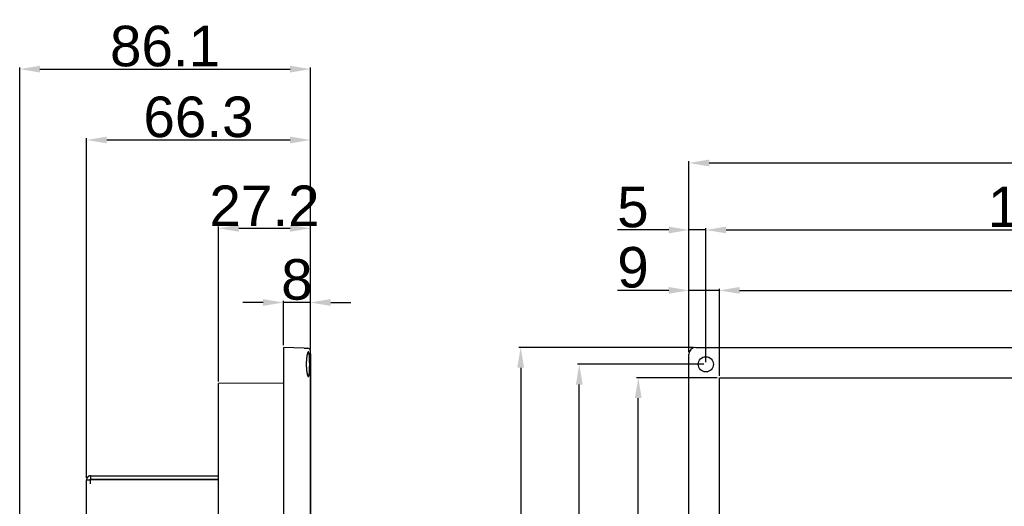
# Model space of a CAD drawing. Header units: millimetres. Extents: x 7187 to 8806, y -3756 to -2918.
# Tile 143 of 250: x 7661 to 7953, y -3068 to -2924. Entities that reach past the tile are written whole.
import ezdxf

# ---------------------------------------------------------------- set-up
doc = ezdxf.new("R2010")
doc.units = ezdxf.units.MM
doc.header["$LTSCALE"] = 3
doc.header["$PDSIZE"] = -1
doc.styles.get("Standard").update_dxf_attribs({"font": 'arial.ttf', "height": 12})
doc.dimstyles.new('ISO-25', dxfattribs={"dimtxt": 12, "dimasz": 6, "dimexe": 0.5, "dimexo": 0.625, "dimtad": 1, "dimdec": 1, "dimdsep": 46, "dimtxsty": 'Standard', "dimcen": 0, "dimclrd": 256, "dimclre": 256, "dimadec": 0, "dimazin": 0, "dimtfac": 1, "dimtdec": 1, "dimtmove": 0, "dimatfit": 3, "dimfxl": 1, "dimlwd": 30, "dimlwe": 30, "dimarcsym": 0})

# ---------------------------------------------------------------- blocks, each defined once
blk = doc.blocks.new('*D418')
at = {"linetype": 'Continuous', "lineweight": 30}
for p, q in [((7733.47, -3008.14), (7727.47, -3008.14)), ((7739.47, -3020.8), (7739.47, -3007.64)), ((7747.47, -3008.14), (7739.47, -3008.14)), ((7747.47, -3022.05), (7747.47, -3007.64)), ((7753.47, -3008.14), (7759.47, -3008.14))]:
    blk.add_line(p, q, dxfattribs=at)
at = {"linetype": 'Continuous'}
for points in [[(7733.47, -3007.14), (7733.47, -3009.14), (7739.47, -3008.14)], [(7753.47, -3007.14), (7753.47, -3009.14), (7747.47, -3008.14)]]:
    blk.add_solid(points, dxfattribs=at)
at = {"layer": 'Defpoints', "color": 0, "linetype": 'Continuous'}
for p in [(7739.47, -3008.14), (7739.47, -3021.43), (7747.47, -3022.67)]:
    blk.add_point(p, dxfattribs=at)
at = {"color": 0, "linetype": 'Continuous', "lineweight": 30, "insert": (7743.47, -3001.39), "char_height": 12, "attachment_point": 5}
blk.add_mtext('8', dxfattribs=at)
blk = doc.blocks.new('*D419')
at = {"linetype": 'Continuous', "lineweight": 30}
for p, q in [((7720.27, -3031.52), (7720.27, -2985.68)), ((7747.47, -3022.05), (7747.47, -2985.68)), ((7726.27, -2986.18), (7741.47, -2986.18))]:
    blk.add_line(p, q, dxfattribs=at)
at = {"linetype": 'Continuous'}
for points in [[(7726.27, -2985.18), (7726.27, -2987.18), (7720.27, -2986.18)], [(7741.47, -2985.18), (7741.47, -2987.18), (7747.47, -2986.18)]]:
    blk.add_solid(points, dxfattribs=at)
at = {"layer": 'Defpoints', "color": 0, "linetype": 'Continuous'}
for p in [(7747.47, -2986.18), (7747.47, -3022.67), (7720.27, -3032.14)]:
    blk.add_point(p, dxfattribs=at)
at = {"color": 0, "linetype": 'Continuous', "lineweight": 30, "insert": (7733.87, -2979.53), "char_height": 12, "attachment_point": 5}
blk.add_mtext('27.2', dxfattribs=at)
blk = doc.blocks.new('*D420')
at = {"linetype": 'Continuous', "lineweight": 30}
for p, q in [((7681.17, -3060.01), (7681.17, -2959.55)), ((7747.47, -3022.05), (7747.47, -2959.55)), ((7687.17, -2960.05), (7741.47, -2960.05))]:
    blk.add_line(p, q, dxfattribs=at)
at = {"linetype": 'Continuous'}
for points in [[(7687.17, -2959.05), (7687.17, -2961.05), (7681.17, -2960.05)], [(7741.47, -2959.05), (7741.47, -2961.05), (7747.47, -2960.05)]]:
    blk.add_solid(points, dxfattribs=at)
at = {"layer": 'Defpoints', "color": 0, "linetype": 'Continuous'}
for p in [(7747.47, -2960.05), (7747.47, -3022.67), (7681.17, -3060.63)]:
    blk.add_point(p, dxfattribs=at)
at = {"color": 0, "linetype": 'Continuous', "lineweight": 30, "insert": (7714.32, -2953.29), "char_height": 12, "attachment_point": 5}
blk.add_mtext('66.3', dxfattribs=at)
blk = doc.blocks.new('*D421')
at = {"linetype": 'Continuous', "lineweight": 30}
for p, q in [((7661.37, -3109.47), (7661.37, -2938.58)), ((7667.37, -2939.08), (7741.47, -2939.08)), ((7747.47, -3021.85), (7747.47, -2938.58))]:
    blk.add_line(p, q, dxfattribs=at)
at = {"linetype": 'Continuous'}
for points in [[(7667.37, -2938.08), (7667.37, -2940.08), (7661.37, -2939.08)], [(7741.47, -2938.08), (7741.47, -2940.08), (7747.47, -2939.08)]]:
    blk.add_solid(points, dxfattribs=at)
at = {"layer": 'Defpoints', "color": 0, "linetype": 'Continuous'}
for p in [(7747.47, -2939.08), (7747.47, -3022.48), (7661.37, -3110.09)]:
    blk.add_point(p, dxfattribs=at)
at = {"color": 0, "linetype": 'Continuous', "lineweight": 30, "insert": (7704.42, -2932.33), "char_height": 12, "attachment_point": 5}
blk.add_mtext('86.1', dxfattribs=at)
blk = doc.blocks.new('*D422')
at = {"linetype": 'Continuous', "lineweight": 30}
for p, q in [((7747.47, -3023.3), (7747.47, -3187.39)), ((7753.47, -3186.89), (7766.28, -3186.89)), ((7772.28, -3226.43), (7772.28, -3186.39))]:
    blk.add_line(p, q, dxfattribs=at)
at = {"linetype": 'Continuous'}
for points in [[(7753.47, -3185.89), (7753.47, -3187.89), (7747.47, -3186.89)], [(7766.28, -3185.89), (7766.28, -3187.89), (7772.28, -3186.89)]]:
    blk.add_solid(points, dxfattribs=at)
at = {"layer": 'Defpoints', "color": 0, "linetype": 'Continuous'}
for p in [(7747.47, -3022.67), (7772.28, -3186.89), (7772.28, -3227.05)]:
    blk.add_point(p, dxfattribs=at)
at = {"color": 0, "linetype": 'Continuous', "lineweight": 30, "insert": (7759.87, -3180.14), "char_height": 12, "attachment_point": 5}
blk.add_mtext('25', dxfattribs=at)
blk = doc.blocks.new('*D423')
at = {"linetype": 'Continuous', "lineweight": 30}
for p, q in [((7853.58, -3004.56), (7838.44, -3004.56)), ((7859.58, -3022.8), (7859.58, -3004.06)), ((7868.58, -3004.56), (7859.58, -3004.56)), ((7868.58, -3029.8), (7868.58, -3004.06)), ((7874.58, -3004.56), (7880.58, -3004.56))]:
    blk.add_line(p, q, dxfattribs=at)
at = {"linetype": 'Continuous'}
for points in [[(7853.58, -3003.56), (7853.58, -3005.56), (7859.58, -3004.56)], [(7874.58, -3003.56), (7874.58, -3005.56), (7868.58, -3004.56)]]:
    blk.add_solid(points, dxfattribs=at)
at = {"layer": 'Defpoints', "color": 0, "linetype": 'Continuous'}
for p in [(7859.58, -3004.56), (7859.58, -3023.43), (7868.58, -3030.43)]:
    blk.add_point(p, dxfattribs=at)
at = {"color": 0, "linetype": 'Continuous', "lineweight": 30, "insert": (7843.01, -2997.8), "char_height": 12, "attachment_point": 5}
blk.add_mtext('9', dxfattribs=at)
blk = doc.blocks.new('*D424')
at = {"linetype": 'Continuous', "lineweight": 30}
for p, q in [((7868.58, -3029.8), (7868.58, -3004.06)), ((7874.58, -3004.56), (8244.58, -3004.56)), ((8250.58, -3029.8), (8250.58, -3004.06))]:
    blk.add_line(p, q, dxfattribs=at)
at = {"linetype": 'Continuous'}
for points in [[(7874.58, -3003.56), (7874.58, -3005.56), (7868.58, -3004.56)], [(8244.58, -3003.56), (8244.58, -3005.56), (8250.58, -3004.56)]]:
    blk.add_solid(points, dxfattribs=at)
at = {"layer": 'Defpoints', "color": 0, "linetype": 'Continuous'}
for p in [(8250.58, -3004.56), (7868.58, -3030.43), (8250.58, -3030.43)]:
    blk.add_point(p, dxfattribs=at)
at = {"color": 0, "linetype": 'Continuous', "lineweight": 30, "insert": (8077.36, -2997.8), "char_height": 12, "attachment_point": 5}
blk.add_mtext('382', dxfattribs=at)
blk = doc.blocks.new('*D425')
at = {"linetype": 'Continuous', "lineweight": 30}
for p, q in [((7853.58, -2986.68), (7838.37, -2986.68)), ((7859.58, -3022.8), (7859.58, -2986.18)), ((7864.58, -2986.68), (7859.58, -2986.68)), ((7864.58, -3025.8), (7864.58, -2986.18)), ((7870.58, -2986.68), (7876.58, -2986.68))]:
    blk.add_line(p, q, dxfattribs=at)
at = {"linetype": 'Continuous'}
for points in [[(7853.58, -2985.68), (7853.58, -2987.68), (7859.58, -2986.68)], [(7870.58, -2985.68), (7870.58, -2987.68), (7864.58, -2986.68)]]:
    blk.add_solid(points, dxfattribs=at)
at = {"layer": 'Defpoints', "color": 0, "linetype": 'Continuous'}
for p in [(7859.58, -2986.68), (7859.58, -3023.43), (7864.58, -3026.43)]:
    blk.add_point(p, dxfattribs=at)
at = {"color": 0, "linetype": 'Continuous', "lineweight": 30, "insert": (7842.98, -2979.96), "char_height": 12, "attachment_point": 5}
blk.add_mtext('5', dxfattribs=at)
blk = doc.blocks.new('*D426')
at = {"linetype": 'Continuous', "lineweight": 30}
for p, q in [((7864.58, -3025.8), (7864.58, -2986.18)), ((7870.58, -2986.68), (8053.58, -2986.68)), ((8059.58, -3025.8), (8059.58, -2986.18))]:
    blk.add_line(p, q, dxfattribs=at)
at = {"linetype": 'Continuous'}
for points in [[(7870.58, -2985.68), (7870.58, -2987.68), (7864.58, -2986.68)], [(8053.58, -2985.68), (8053.58, -2987.68), (8059.58, -2986.68)]]:
    blk.add_solid(points, dxfattribs=at)
at = {"layer": 'Defpoints', "color": 0, "linetype": 'Continuous'}
for p in [(8059.58, -2986.68), (7864.58, -3026.43), (8059.58, -3026.43)]:
    blk.add_point(p, dxfattribs=at)
at = {"color": 0, "linetype": 'Continuous', "lineweight": 30, "insert": (7962.08, -2979.93), "char_height": 12, "attachment_point": 5}
blk.add_mtext('195', dxfattribs=at)
blk = doc.blocks.new('*D429')
at = {"linetype": 'Continuous', "lineweight": 30}
for p, q in [((7867.95, -3030.43), (7844.06, -3030.43)), ((7844.56, -3251.43), (7844.56, -3036.43)), ((7867.95, -3257.43), (7844.06, -3257.43))]:
    blk.add_line(p, q, dxfattribs=at)
at = {"linetype": 'Continuous'}
for points in [[(7843.56, -3036.43), (7845.56, -3036.43), (7844.56, -3030.43)], [(7843.56, -3251.43), (7845.56, -3251.43), (7844.56, -3257.43)]]:
    blk.add_solid(points, dxfattribs=at)
at = {"layer": 'Defpoints', "color": 0, "linetype": 'Continuous'}
for p in [(7844.56, -3030.43), (7868.58, -3030.43), (7868.58, -3257.43)]:
    blk.add_point(p, dxfattribs=at)
at = {"color": 0, "linetype": 'Continuous', "lineweight": 30, "insert": (7837.91, -3143.93), "char_height": 12, "attachment_point": 5, "rotation": 90}
blk.add_mtext('227', dxfattribs=at)
blk = doc.blocks.new('*D431')
at = {"linetype": 'Continuous', "lineweight": 30}
for p, q in [((7863.95, -3026.43), (7826.6, -3026.43)), ((7827.1, -3255.43), (7827.1, -3032.43)), ((7863.95, -3261.43), (7826.6, -3261.43))]:
    blk.add_line(p, q, dxfattribs=at)
at = {"linetype": 'Continuous'}
for points in [[(7826.1, -3032.43), (7828.1, -3032.43), (7827.1, -3026.43)], [(7826.1, -3255.43), (7828.1, -3255.43), (7827.1, -3261.43)]]:
    blk.add_solid(points, dxfattribs=at)
at = {"layer": 'Defpoints', "color": 0, "linetype": 'Continuous'}
for p in [(7827.1, -3026.43), (7864.58, -3026.43), (7864.58, -3261.43)]:
    blk.add_point(p, dxfattribs=at)
at = {"color": 0, "linetype": 'Continuous', "lineweight": 30, "insert": (7820.34, -3143.93), "char_height": 12, "attachment_point": 5, "rotation": 90}
blk.add_mtext('235', dxfattribs=at)
blk = doc.blocks.new('*D433')
at = {"linetype": 'Continuous', "lineweight": 30}
for p, q in [((7859.58, -3022.8), (7859.58, -2966.35)), ((7865.58, -2966.85), (8253.58, -2966.85)), ((8259.58, -3022.8), (8259.58, -2966.35))]:
    blk.add_line(p, q, dxfattribs=at)
at = {"linetype": 'Continuous'}
for points in [[(7865.58, -2965.85), (7865.58, -2967.85), (7859.58, -2966.85)], [(8253.58, -2965.85), (8253.58, -2967.85), (8259.58, -2966.85)]]:
    blk.add_solid(points, dxfattribs=at)
at = {"layer": 'Defpoints', "color": 0, "linetype": 'Continuous'}
for p in [(8259.58, -2966.85), (7859.58, -3023.43), (8259.58, -3023.43)]:
    blk.add_point(p, dxfattribs=at)
at = {"color": 0, "linetype": 'Continuous', "lineweight": 30, "insert": (8059.58, -2960.1), "char_height": 12, "attachment_point": 5}
blk.add_mtext('400', dxfattribs=at)
blk = doc.blocks.new('*D434')
at = {"linetype": 'Continuous', "lineweight": 30}
for p, q in [((7860.95, -3021.43), (7809.24, -3021.43)), ((7809.74, -3027.43), (7809.74, -3260.43)), ((7860.95, -3266.43), (7809.24, -3266.43))]:
    blk.add_line(p, q, dxfattribs=at)
at = {"linetype": 'Continuous'}
for points in [[(7808.74, -3027.43), (7810.74, -3027.43), (7809.74, -3021.43)], [(7808.74, -3260.43), (7810.74, -3260.43), (7809.74, -3266.43)]]:
    blk.add_solid(points, dxfattribs=at)
at = {"layer": 'Defpoints', "color": 0, "linetype": 'Continuous'}
for p in [(7861.58, -3021.43), (7809.74, -3266.43), (7861.58, -3266.43)]:
    blk.add_point(p, dxfattribs=at)
at = {"color": 0, "linetype": 'Continuous', "lineweight": 30, "insert": (7802.98, -3143.93), "char_height": 12, "attachment_point": 5, "rotation": 90}
blk.add_mtext('245', dxfattribs=at)

msp = doc.modelspace()

# ---------------------------------------------------------------- linework, layer by layer
at = {"linetype": 'Continuous', "lineweight": 30}
for p, q in [((7739.47, -3021.43), (7739.47, -3023.43)), ((7745.58, -3021.64), (7739.47, -3021.43)), ((7739.47, -3023.43), (7739.47, -3264.43)), ((7747.47, -3265.37), (7747.47, -3022.48)), ((7859.58, -3264.43), (7859.58, -3023.43)), ((7861.58, -3021.43), (8257.58, -3021.43)), ((7739.47, -3031.97), (7720.27, -3032.14)), ((7720.27, -3036.23), (7720.27, -3032.14)), ((7720.27, -3251.63), (7720.27, -3036.23)), ((7681.17, -3182.23), (7681.17, -3060.63)), ((7681.17, -3060.63), (7682.37, -3060.63)), ((7682.37, -3060.43), (7682.17, -3060.63)), ((7682.37, -3059.43), (7682.37, -3060.43)), ((7682.37, -3059.43), (7720.27, -3059.43)), ((7682.37, -3060.43), (7720.27, -3060.43)), ((7682.37, -3061.83), (7682.37, -3060.63)), ((7720.27, -3060.63), (7682.37, -3060.63))]:
    msp.add_line(p, q, dxfattribs=at)
at = {"color": 3, "linetype": 'Continuous', "lineweight": 30}
for p, q in [((7868.58, -3030.43), (8250.58, -3030.43)), ((7868.58, -3257.43), (7868.58, -3030.43))]:
    msp.add_line(p, q, dxfattribs=at)
at = {"linetype": 'Continuous', "lineweight": 30, "flags": 128}
msp.add_lwpolyline([(7745.58, -3021.64), (7746.2, -3021.66), (7746.57, -3021.67), (7746.7, -3021.68)], dxfattribs=at)
at = {"linetype": 'Continuous', "lineweight": 30}
for points in [[(7747.25, -3026.43, 0), (7747.25, -3026.39, 0), (7747.25, -3026.36, 0), (7747.25, -3026.33, 0), (7747.25, -3026.29, 0), (7747.25, -3026.26, 0), (7747.25, -3026.23, 0), (7747.25, -3026.2, 0), (7747.25, -3026.16, 0), (7747.25, -3026.13, 0), (7747.25, -3026.1, 0), (7747.25, -3026.06, 0), (7747.25, -3026.03, 0), (7747.25, -3026, 0), (7747.24, -3025.97, 0), (7747.24, -3025.93, 0), (7747.24, -3025.9, 0), (7747.24, -3025.87, 0), (7747.24, -3025.84, 0), (7747.24, -3025.81, 0), (7747.24, -3025.77, 0), (7747.24, -3025.74, 0), (7747.24, -3025.71, 0), (7747.24, -3025.68, 0), (7747.24, -3025.64, 0), (7747.24, -3025.61, 0), (7747.24, -3025.58, 0), (7747.24, -3025.55, 0), (7747.24, -3025.52, 0), (7747.24, -3025.48, 0), (7747.24, -3025.45, 0), (7747.24, -3025.42, 0), (7747.24, -3025.39, 0), (7747.24, -3025.36, 0), (7747.23, -3025.33, 0), (7747.23, -3025.3, 0), (7747.23, -3025.27, 0), (7747.23, -3025.23, 0), (7747.23, -3025.2, 0), (7747.23, -3025.17, 0), (7747.23, -3025.14, 0), (7747.23, -3025.11, 0), (7747.23, -3025.08, 0), (7747.23, -3025.05, 0), (7747.23, -3025.02, 0), (7747.22, -3024.99, 0), (7747.22, -3024.96, 0), (7747.22, -3024.93, 0), (7747.22, -3024.9, 0), (7747.22, -3024.87, 0), (7747.22, -3024.84, 0), (7747.22, -3024.81, 0), (7747.22, -3024.78, 0), (7747.22, -3024.75, 0), (7747.21, -3024.72, 0), (7747.21, -3024.69, 0), (7747.21, -3024.67, 0), (7747.21, -3024.64, 0), (7747.21, -3024.61, 0), (7747.21, -3024.58, 0), (7747.21, -3024.55, 0), (7747.2, -3024.52, 0), (7747.2, -3024.5, 0), (7747.2, -3024.47, 0), (7747.2, -3024.44, 0), (7747.2, -3024.41, 0), (7747.2, -3024.39, 0), (7747.19, -3024.36, 0), (7747.19, -3024.33, 0), (7747.19, -3024.31, 0), (7747.19, -3024.28, 0), (7747.19, -3024.25, 0), (7747.19, -3024.23, 0), (7747.18, -3024.2, 0), (7747.18, -3024.17, 0), (7747.18, -3024.15, 0), (7747.18, -3024.12, 0), (7747.18, -3024.1, 0), (7747.17, -3024.07, 0), (7747.17, -3024.05, 0), (7747.17, -3024.02, 0), (7747.17, -3024, 0), (7747.17, -3023.97, 0), (7747.16, -3023.95, 0), (7747.16, -3023.93, 0), (7747.16, -3023.9, 0), (7747.16, -3023.88, 0), (7747.15, -3023.86, 0), (7747.15, -3023.83, 0), (7747.15, -3023.81, 0), (7747.15, -3023.79, 0), (7747.15, -3023.76, 0), (7747.14, -3023.74, 0), (7747.14, -3023.72, 0), (7747.14, -3023.7, 0), (7747.14, -3023.68, 0), (7747.13, -3023.66, 0), (7747.13, -3023.63, 0), (7747.13, -3023.61, 0), (7747.13, -3023.59, 0), (7747.12, -3023.57, 0), (7747.12, -3023.55, 0), (7747.12, -3023.53, 0), (7747.11, -3023.51, 0), (7747.11, -3023.49, 0), (7747.11, -3023.47, 0), (7747.11, -3023.45, 0), (7747.1, -3023.43, 0), (7747.1, -3023.42, 0), (7747.1, -3023.4, 0), (7747.1, -3023.38, 0), (7747.09, -3023.36, 0), (7747.09, -3023.34, 0), (7747.09, -3023.33, 0), (7747.08, -3023.31, 0), (7747.08, -3023.29, 0), (7747.08, -3023.28, 0), (7747.07, -3023.26, 0), (7747.07, -3023.24, 0), (7747.07, -3023.23, 0), (7747.07, -3023.21, 0), (7747.06, -3023.2, 0), (7747.06, -3023.18, 0), (7747.06, -3023.17, 0), (7747.05, -3023.15, 0), (7747.05, -3023.14, 0), (7747.05, -3023.12, 0), (7747.04, -3023.11, 0), (7747.04, -3023.1, 0), (7747.04, -3023.08, 0), (7747.03, -3023.07, 0), (7747.03, -3023.06, 0), (7747.02, -3023.05, 0), (7747.02, -3023.03, 0), (7747.02, -3023.02, 0), (7747.01, -3023.01, 0), (7747.01, -3023, 0), (7747.01, -3022.99, 0), (7747, -3022.98, 0), (7747, -3022.97, 0), (7747, -3022.96, 0), (7746.99, -3022.95, 0), (7746.99, -3022.94, 0), (7746.98, -3022.93, 0), (7746.98, -3022.92, 0), (7746.98, -3022.91, 0), (7746.97, -3022.9, 0), (7746.97, -3022.89, 0), (7746.97, -3022.88, 0), (7746.96, -3022.88, 0), (7746.96, -3022.87, 0), (7746.95, -3022.86, 0), (7746.95, -3022.85, 0), (7746.95, -3022.85, 0), (7746.94, -3022.84, 0), (7746.94, -3022.84, 0), (7746.93, -3022.83, 0), (7746.93, -3022.82, 0), (7746.93, -3022.82, 0), (7746.92, -3022.81, 0), (7746.92, -3022.81, 0), (7746.91, -3022.81, 0), (7746.91, -3022.8, 0), (7746.9, -3022.8, 0), (7746.9, -3022.79, 0), (7746.9, -3022.79, 0), (7746.89, -3022.79, 0), (7746.89, -3022.79, 0), (7746.88, -3022.78, 0), (7746.88, -3022.78, 0), (7746.87, -3022.78, 0), (7746.87, -3022.78, 0), (7746.87, -3022.78, 0), (7746.86, -3022.78, 0), (7746.86, -3022.78, 0), (7746.85, -3022.78, 0), (7746.85, -3022.78, 0), (7746.84, -3022.78, 0), (7746.84, -3022.78, 0), (7746.83, -3022.78, 0), (7746.83, -3022.78, 0), (7746.83, -3022.78, 0), (7746.82, -3022.78, 0), (7746.82, -3022.78, 0), (7746.81, -3022.79, 0), (7746.81, -3022.79, 0), (7746.8, -3022.79, 0), (7746.8, -3022.79, 0), (7746.79, -3022.8, 0), (7746.79, -3022.8, 0), (7746.78, -3022.81, 0), (7746.78, -3022.81, 0), (7746.77, -3022.81, 0), (7746.77, -3022.82, 0), (7746.76, -3022.82, 0), (7746.76, -3022.83, 0), (7746.76, -3022.84, 0), (7746.75, -3022.84, 0), (7746.75, -3022.85, 0), (7746.74, -3022.85, 0), (7746.74, -3022.86, 0), (7746.73, -3022.87, 0), (7746.73, -3022.88, 0), (7746.72, -3022.88, 0), (7746.72, -3022.89, 0), (7746.71, -3022.9, 0), (7746.71, -3022.91, 0), (7746.7, -3022.92, 0), (7746.7, -3022.93, 0), (7746.69, -3022.94, 0), (7746.69, -3022.95, 0), (7746.68, -3022.96, 0), (7746.68, -3022.97, 0), (7746.67, -3022.98, 0), (7746.67, -3022.99, 0), (7746.66, -3023, 0), (7746.66, -3023.01, 0), (7746.66, -3023.02, 0), (7746.65, -3023.03, 0), (7746.65, -3023.05, 0), (7746.64, -3023.06, 0), (7746.64, -3023.07, 0), (7746.63, -3023.08, 0), (7746.63, -3023.1, 0), (7746.62, -3023.11, 0), (7746.62, -3023.12, 0), (7746.61, -3023.14, 0), (7746.61, -3023.15, 0), (7746.6, -3023.17, 0), (7746.6, -3023.18, 0), (7746.59, -3023.2, 0), (7746.59, -3023.21, 0), (7746.58, -3023.23, 0), (7746.58, -3023.24, 0), (7746.57, -3023.26, 0), (7746.57, -3023.27, 0), (7746.57, -3023.29, 0), (7746.56, -3023.31, 0), (7746.56, -3023.32, 0), (7746.55, -3023.34, 0), (7746.55, -3023.36, 0), (7746.54, -3023.38, 0), (7746.54, -3023.4, 0), (7746.53, -3023.41, 0), (7746.53, -3023.43, 0), (7746.52, -3023.45, 0), (7746.52, -3023.47, 0), (7746.52, -3023.49, 0), (7746.51, -3023.51, 0), (7746.51, -3023.53, 0), (7746.5, -3023.55, 0), (7746.5, -3023.57, 0), (7746.49, -3023.59, 0), (7746.49, -3023.61, 0), (7746.48, -3023.63, 0), (7746.48, -3023.65, 0), (7746.48, -3023.67, 0), (7746.47, -3023.69, 0), (7746.47, -3023.71, 0), (7746.46, -3023.74, 0), (7746.46, -3023.76, 0), (7746.45, -3023.78, 0), (7746.45, -3023.8, 0), (7746.45, -3023.83, 0), (7746.44, -3023.85, 0), (7746.44, -3023.87, 0), (7746.43, -3023.9, 0), (7746.43, -3023.92, 0), (7746.43, -3023.94, 0), (7746.42, -3023.97, 0), (7746.42, -3023.99, 0), (7746.41, -3024.02, 0), (7746.41, -3024.04, 0), (7746.41, -3024.07, 0), (7746.4, -3024.09, 0), (7746.4, -3024.12, 0), (7746.4, -3024.14, 0), (7746.39, -3024.17, 0), (7746.39, -3024.19, 0), (7746.38, -3024.22, 0), (7746.38, -3024.24, 0), (7746.38, -3024.27, 0), (7746.37, -3024.3, 0), (7746.37, -3024.32, 0), (7746.37, -3024.35, 0), (7746.36, -3024.38, 0), (7746.36, -3024.4, 0), (7746.36, -3024.43, 0), (7746.35, -3024.46, 0), (7746.35, -3024.49, 0), (7746.35, -3024.51, 0), (7746.34, -3024.54, 0), (7746.34, -3024.57, 0), (7746.34, -3024.6, 0), (7746.33, -3024.63, 0), (7746.33, -3024.65, 0), (7746.33, -3024.68, 0), (7746.33, -3024.71, 0), (7746.32, -3024.74, 0), (7746.32, -3024.77, 0), (7746.32, -3024.8, 0), (7746.31, -3024.83, 0), (7746.31, -3024.86, 0), (7746.31, -3024.89, 0), (7746.31, -3024.92, 0), (7746.3, -3024.95, 0), (7746.3, -3024.98, 0), (7746.3, -3025.01, 0), (7746.3, -3025.04, 0), (7746.29, -3025.07, 0), (7746.29, -3025.1, 0), (7746.29, -3025.13, 0), (7746.29, -3025.16, 0), (7746.29, -3025.19, 0), (7746.28, -3025.22, 0), (7746.28, -3025.25, 0), (7746.28, -3025.28, 0), (7746.28, -3025.31, 0), (7746.28, -3025.34, 0), (7746.27, -3025.38, 0), (7746.27, -3025.41, 0), (7746.27, -3025.44, 0), (7746.27, -3025.47, 0), (7746.27, -3025.5, 0), (7746.27, -3025.53, 0), (7746.26, -3025.57, 0), (7746.26, -3025.6, 0), (7746.26, -3025.63, 0), (7746.26, -3025.66, 0), (7746.26, -3025.69, 0), (7746.26, -3025.73, 0), (7746.26, -3025.76, 0), (7746.25, -3025.79, 0), (7746.25, -3025.82, 0), (7746.25, -3025.85, 0), (7746.25, -3025.89, 0), (7746.25, -3025.92, 0), (7746.25, -3025.95, 0), (7746.25, -3025.98, 0), (7746.25, -3026.02, 0), (7746.25, -3026.05, 0), (7746.25, -3026.08, 0), (7746.25, -3026.12, 0), (7746.25, -3026.15, 0), (7746.25, -3026.18, 0), (7746.25, -3026.21, 0), (7746.24, -3026.25, 0), (7746.24, -3026.28, 0), (7746.24, -3026.31, 0), (7746.24, -3026.34, 0), (7746.24, -3026.38, 0), (7746.24, -3026.41, 0), (7746.24, -3026.44, 0), (7746.24, -3026.48, 0), (7746.24, -3026.51, 0), (7746.24, -3026.54, 0), (7746.24, -3026.57, 0), (7746.24, -3026.61, 0), (7746.25, -3026.64, 0), (7746.25, -3026.67, 0), (7746.25, -3026.7, 0), (7746.25, -3026.74, 0), (7746.25, -3026.77, 0), (7746.25, -3026.8, 0), (7746.25, -3026.84, 0), (7746.25, -3026.87, 0), (7746.25, -3026.9, 0), (7746.25, -3026.93, 0), (7746.25, -3026.97, 0), (7746.25, -3027, 0), (7746.25, -3027.03, 0), (7746.25, -3027.06, 0), (7746.26, -3027.09, 0), (7746.26, -3027.13, 0), (7746.26, -3027.16, 0), (7746.26, -3027.19, 0), (7746.26, -3027.22, 0), (7746.26, -3027.25, 0), (7746.26, -3027.29, 0), (7746.27, -3027.32, 0), (7746.27, -3027.35, 0), (7746.27, -3027.38, 0), (7746.27, -3027.41, 0), (7746.27, -3027.44, 0), (7746.27, -3027.48, 0), (7746.28, -3027.51, 0), (7746.28, -3027.54, 0), (7746.28, -3027.57, 0), (7746.28, -3027.6, 0), (7746.28, -3027.63, 0), (7746.29, -3027.66, 0), (7746.29, -3027.69, 0), (7746.29, -3027.72, 0), (7746.29, -3027.75, 0), (7746.29, -3027.78, 0), (7746.3, -3027.82, 0), (7746.3, -3027.85, 0), (7746.3, -3027.88, 0), (7746.3, -3027.91, 0), (7746.31, -3027.94, 0), (7746.31, -3027.96, 0), (7746.31, -3027.99, 0), (7746.31, -3028.02, 0), (7746.32, -3028.05, 0), (7746.32, -3028.08, 0), (7746.32, -3028.11, 0), (7746.33, -3028.14, 0), (7746.33, -3028.17, 0), (7746.33, -3028.2, 0), (7746.33, -3028.23, 0), (7746.34, -3028.25, 0), (7746.34, -3028.28, 0), (7746.34, -3028.31, 0), (7746.35, -3028.34, 0), (7746.35, -3028.37, 0), (7746.35, -3028.39, 0), (7746.36, -3028.42, 0), (7746.36, -3028.45, 0), (7746.36, -3028.48, 0), (7746.37, -3028.5, 0), (7746.37, -3028.53, 0), (7746.37, -3028.56, 0), (7746.38, -3028.58, 0), (7746.38, -3028.61, 0), (7746.38, -3028.63, 0), (7746.39, -3028.66, 0), (7746.39, -3028.69, 0), (7746.4, -3028.71, 0), (7746.4, -3028.74, 0), (7746.4, -3028.76, 0), (7746.41, -3028.79, 0), (7746.41, -3028.81, 0), (7746.41, -3028.84, 0), (7746.42, -3028.86, 0), (7746.42, -3028.88, 0), (7746.43, -3028.91, 0), (7746.43, -3028.93, 0), (7746.43, -3028.96, 0), (7746.44, -3028.98, 0), (7746.44, -3029, 0), (7746.45, -3029.02, 0), (7746.45, -3029.05, 0), (7746.45, -3029.07, 0), (7746.46, -3029.09, 0), (7746.46, -3029.11, 0), (7746.47, -3029.14, 0), (7746.47, -3029.16, 0), (7746.48, -3029.18, 0), (7746.48, -3029.2, 0), (7746.48, -3029.22, 0), (7746.49, -3029.24, 0), (7746.49, -3029.26, 0), (7746.5, -3029.28, 0), (7746.5, -3029.3, 0), (7746.51, -3029.32, 0), (7746.51, -3029.34, 0), (7746.52, -3029.36, 0), (7746.52, -3029.38, 0), (7746.52, -3029.4, 0), (7746.53, -3029.42, 0), (7746.53, -3029.44, 0), (7746.54, -3029.46, 0), (7746.54, -3029.47, 0), (7746.55, -3029.49, 0), (7746.55, -3029.51, 0), (7746.56, -3029.53, 0), (7746.56, -3029.54, 0), (7746.57, -3029.56, 0), (7746.57, -3029.58, 0), (7746.58, -3029.59, 0), (7746.58, -3029.61, 0), (7746.58, -3029.62, 0), (7746.59, -3029.64, 0), (7746.59, -3029.65, 0), (7746.6, -3029.67, 0), (7746.6, -3029.68, 0), (7746.61, -3029.7, 0), (7746.61, -3029.71, 0), (7746.62, -3029.73, 0), (7746.62, -3029.74, 0), (7746.63, -3029.75, 0), (7746.63, -3029.77, 0), (7746.64, -3029.78, 0), (7746.64, -3029.79, 0), (7746.65, -3029.81, 0), (7746.65, -3029.82, 0), (7746.66, -3029.83, 0), (7746.66, -3029.84, 0), (7746.67, -3029.85, 0), (7746.67, -3029.86, 0), (7746.67, -3029.87, 0), (7746.68, -3029.88, 0), (7746.68, -3029.89, 0), (7746.69, -3029.9, 0), (7746.69, -3029.91, 0), (7746.7, -3029.92, 0), (7746.7, -3029.93, 0), (7746.71, -3029.94, 0), (7746.71, -3029.95, 0), (7746.72, -3029.96, 0), (7746.72, -3029.97, 0), (7746.73, -3029.97, 0), (7746.73, -3029.98, 0), (7746.74, -3029.99, 0), (7746.74, -3030, 0), (7746.75, -3030, 0), (7746.75, -3030.01, 0), (7746.76, -3030.01, 0), (7746.76, -3030.02, 0), (7746.77, -3030.03, 0), (7746.77, -3030.03, 0), (7746.77, -3030.04, 0), (7746.78, -3030.04, 0), (7746.78, -3030.04, 0), (7746.79, -3030.05, 0), (7746.79, -3030.05, 0), (7746.8, -3030.06, 0), (7746.8, -3030.06, 0), (7746.81, -3030.06, 0), (7746.81, -3030.06, 0), (7746.82, -3030.07, 0), (7746.82, -3030.07, 0), (7746.83, -3030.07, 0), (7746.83, -3030.07, 0), (7746.83, -3030.07, 0), (7746.84, -3030.07, 0), (7746.84, -3030.07, 0), (7746.85, -3030.07, 0), (7746.85, -3030.07, 0), (7746.86, -3030.07, 0), (7746.86, -3030.07, 0), (7746.87, -3030.07, 0), (7746.87, -3030.07, 0), (7746.87, -3030.07, 0), (7746.88, -3030.07, 0), (7746.88, -3030.07, 0), (7746.89, -3030.06, 0), (7746.89, -3030.06, 0), (7746.9, -3030.06, 0), (7746.9, -3030.06, 0), (7746.9, -3030.05, 0), (7746.91, -3030.05, 0), (7746.91, -3030.04, 0), (7746.92, -3030.04, 0), (7746.92, -3030.04, 0), (7746.93, -3030.03, 0), (7746.93, -3030.03, 0), (7746.93, -3030.02, 0), (7746.94, -3030.01, 0), (7746.94, -3030.01, 0), (7746.95, -3030, 0), (7746.95, -3030, 0), (7746.95, -3029.99, 0), (7746.96, -3029.98, 0), (7746.96, -3029.97, 0), (7746.97, -3029.97, 0), (7746.97, -3029.96, 0), (7746.97, -3029.95, 0), (7746.98, -3029.94, 0), (7746.98, -3029.93, 0), (7746.98, -3029.92, 0), (7746.99, -3029.91, 0), (7746.99, -3029.9, 0), (7747, -3029.89, 0), (7747, -3029.88, 0), (7747, -3029.87, 0), (7747.01, -3029.86, 0), (7747.01, -3029.85, 0), (7747.01, -3029.84, 0), (7747.02, -3029.83, 0), (7747.02, -3029.82, 0), (7747.03, -3029.8, 0), (7747.03, -3029.79, 0), (7747.03, -3029.78, 0), (7747.04, -3029.77, 0), (7747.04, -3029.75, 0), (7747.04, -3029.74, 0), (7747.05, -3029.73, 0), (7747.05, -3029.71, 0), (7747.05, -3029.7, 0), (7747.06, -3029.68, 0), (7747.06, -3029.67, 0), (7747.06, -3029.65, 0), (7747.07, -3029.64, 0), (7747.07, -3029.62, 0), (7747.07, -3029.61, 0), (7747.07, -3029.59, 0), (7747.08, -3029.57, 0), (7747.08, -3029.56, 0), (7747.08, -3029.54, 0), (7747.09, -3029.52, 0), (7747.09, -3029.5, 0), (7747.09, -3029.49, 0), (7747.1, -3029.47, 0), (7747.1, -3029.45, 0), (7747.1, -3029.43, 0), (7747.1, -3029.41, 0), (7747.11, -3029.39, 0), (7747.11, -3029.38, 0), (7747.11, -3029.36, 0), (7747.12, -3029.34, 0), (7747.12, -3029.32, 0), (7747.12, -3029.3, 0), (7747.12, -3029.28, 0), (7747.13, -3029.26, 0), (7747.13, -3029.24, 0), (7747.13, -3029.21, 0), (7747.13, -3029.19, 0), (7747.14, -3029.17, 0), (7747.14, -3029.15, 0), (7747.14, -3029.13, 0), (7747.14, -3029.11, 0), (7747.15, -3029.08, 0), (7747.15, -3029.06, 0), (7747.15, -3029.04, 0), (7747.15, -3029.02, 0), (7747.15, -3028.99, 0), (7747.16, -3028.97, 0), (7747.16, -3028.95, 0), (7747.16, -3028.92, 0), (7747.16, -3028.9, 0), (7747.17, -3028.87, 0), (7747.17, -3028.85, 0), (7747.17, -3028.83, 0), (7747.17, -3028.8, 0), (7747.17, -3028.78, 0), (7747.18, -3028.75, 0), (7747.18, -3028.72, 0), (7747.18, -3028.7, 0), (7747.18, -3028.67, 0), (7747.18, -3028.65, 0), (7747.18, -3028.62, 0), (7747.19, -3028.6, 0), (7747.19, -3028.57, 0), (7747.19, -3028.54, 0), (7747.19, -3028.52, 0), (7747.19, -3028.49, 0), (7747.2, -3028.46, 0), (7747.2, -3028.43, 0), (7747.2, -3028.41, 0), (7747.2, -3028.38, 0), (7747.2, -3028.35, 0), (7747.2, -3028.32, 0), (7747.21, -3028.3, 0), (7747.21, -3028.27, 0), (7747.21, -3028.24, 0), (7747.21, -3028.21, 0), (7747.21, -3028.18, 0), (7747.21, -3028.15, 0), (7747.21, -3028.12, 0), (7747.21, -3028.1, 0), (7747.22, -3028.07, 0), (7747.22, -3028.04, 0), (7747.22, -3028.01, 0), (7747.22, -3027.98, 0), (7747.22, -3027.95, 0), (7747.22, -3027.92, 0), (7747.22, -3027.89, 0), (7747.22, -3027.86, 0), (7747.23, -3027.83, 0), (7747.23, -3027.8, 0), (7747.23, -3027.77, 0), (7747.23, -3027.74, 0), (7747.23, -3027.71, 0), (7747.23, -3027.68, 0), (7747.23, -3027.64, 0), (7747.23, -3027.61, 0), (7747.23, -3027.58, 0), (7747.23, -3027.55, 0), (7747.24, -3027.52, 0), (7747.24, -3027.49, 0), (7747.24, -3027.46, 0), (7747.24, -3027.43, 0), (7747.24, -3027.39, 0), (7747.24, -3027.36, 0), (7747.24, -3027.33, 0), (7747.24, -3027.3, 0), (7747.24, -3027.27, 0), (7747.24, -3027.24, 0), (7747.24, -3027.2, 0), (7747.24, -3027.17, 0), (7747.24, -3027.14, 0), (7747.24, -3027.11, 0), (7747.24, -3027.08, 0), (7747.24, -3027.04, 0), (7747.24, -3027.01, 0), (7747.25, -3026.98, 0), (7747.25, -3026.95, 0), (7747.25, -3026.91, 0), (7747.25, -3026.88, 0), (7747.25, -3026.85, 0), (7747.25, -3026.82, 0), (7747.25, -3026.78, 0), (7747.25, -3026.75, 0), (7747.25, -3026.72, 0), (7747.25, -3026.69, 0), (7747.25, -3026.65, 0), (7747.25, -3026.62, 0), (7747.25, -3026.59, 0), (7747.25, -3026.56, 0), (7747.25, -3026.52, 0), (7747.25, -3026.49, 0), (7747.25, -3026.46, 0), (7747.25, -3026.43, 0)], [(7682.37, -3059.43, 0), (7682.36, -3059.43, 0), (7682.35, -3059.43, 0), (7682.34, -3059.43, 0), (7682.33, -3059.43, 0), (7682.32, -3059.43, 0), (7682.32, -3059.43, 0), (7682.31, -3059.43, 0), (7682.3, -3059.43, 0), (7682.29, -3059.43, 0), (7682.28, -3059.43, 0), (7682.27, -3059.44, 0), (7682.26, -3059.44, 0), (7682.26, -3059.44, 0), (7682.25, -3059.44, 0), (7682.24, -3059.44, 0), (7682.23, -3059.44, 0), (7682.22, -3059.44, 0), (7682.21, -3059.44, 0), (7682.21, -3059.44, 0), (7682.2, -3059.45, 0), (7682.19, -3059.45, 0), (7682.18, -3059.45, 0), (7682.17, -3059.45, 0), (7682.16, -3059.45, 0), (7682.16, -3059.45, 0), (7682.15, -3059.45, 0), (7682.14, -3059.46, 0), (7682.13, -3059.46, 0), (7682.12, -3059.46, 0), (7682.11, -3059.46, 0), (7682.11, -3059.46, 0), (7682.1, -3059.46, 0), (7682.09, -3059.46, 0), (7682.08, -3059.47, 0), (7682.07, -3059.47, 0), (7682.06, -3059.47, 0), (7682.06, -3059.47, 0), (7682.05, -3059.47, 0), (7682.04, -3059.48, 0), (7682.03, -3059.48, 0), (7682.02, -3059.48, 0), (7682.02, -3059.48, 0), (7682.01, -3059.48, 0), (7682, -3059.49, 0), (7681.99, -3059.49, 0), (7681.98, -3059.49, 0), (7681.98, -3059.49, 0), (7681.97, -3059.5, 0), (7681.96, -3059.5, 0), (7681.95, -3059.5, 0), (7681.94, -3059.5, 0), (7681.94, -3059.51, 0), (7681.93, -3059.51, 0), (7681.92, -3059.51, 0), (7681.91, -3059.51, 0), (7681.9, -3059.52, 0), (7681.9, -3059.52, 0), (7681.89, -3059.52, 0), (7681.88, -3059.53, 0), (7681.87, -3059.53, 0), (7681.87, -3059.53, 0), (7681.86, -3059.54, 0), (7681.85, -3059.54, 0), (7681.84, -3059.54, 0), (7681.84, -3059.55, 0), (7681.83, -3059.55, 0), (7681.82, -3059.55, 0), (7681.81, -3059.56, 0), (7681.81, -3059.56, 0), (7681.8, -3059.57, 0), (7681.79, -3059.57, 0), (7681.78, -3059.57, 0), (7681.78, -3059.58, 0), (7681.77, -3059.58, 0), (7681.76, -3059.59, 0), (7681.75, -3059.59, 0), (7681.75, -3059.59, 0), (7681.74, -3059.6, 0), (7681.73, -3059.6, 0), (7681.73, -3059.61, 0), (7681.72, -3059.61, 0), (7681.71, -3059.62, 0), (7681.7, -3059.62, 0), (7681.7, -3059.63, 0), (7681.69, -3059.63, 0), (7681.68, -3059.64, 0), (7681.68, -3059.64, 0), (7681.67, -3059.65, 0), (7681.66, -3059.65, 0), (7681.66, -3059.66, 0), (7681.65, -3059.66, 0), (7681.64, -3059.67, 0), (7681.64, -3059.67, 0), (7681.63, -3059.68, 0), (7681.62, -3059.68, 0), (7681.62, -3059.69, 0), (7681.61, -3059.69, 0), (7681.6, -3059.7, 0), (7681.6, -3059.7, 0), (7681.59, -3059.71, 0), (7681.58, -3059.72, 0), (7681.58, -3059.72, 0), (7681.57, -3059.73, 0), (7681.56, -3059.73, 0), (7681.56, -3059.74, 0), (7681.55, -3059.74, 0), (7681.54, -3059.75, 0), (7681.54, -3059.76, 0), (7681.53, -3059.76, 0), (7681.53, -3059.77, 0), (7681.52, -3059.77, 0), (7681.51, -3059.78, 0), (7681.51, -3059.79, 0), (7681.5, -3059.79, 0), (7681.5, -3059.8, 0), (7681.49, -3059.8, 0), (7681.48, -3059.81, 0), (7681.48, -3059.82, 0), (7681.47, -3059.82, 0), (7681.47, -3059.83, 0), (7681.46, -3059.84, 0), (7681.46, -3059.84, 0), (7681.45, -3059.85, 0), (7681.44, -3059.85, 0), (7681.44, -3059.86, 0), (7681.43, -3059.87, 0), (7681.43, -3059.87, 0), (7681.42, -3059.88, 0), (7681.42, -3059.89, 0), (7681.41, -3059.89, 0), (7681.41, -3059.9, 0), (7681.4, -3059.91, 0), (7681.4, -3059.91, 0), (7681.39, -3059.92, 0), (7681.39, -3059.93, 0), (7681.38, -3059.94, 0), (7681.38, -3059.94, 0), (7681.37, -3059.95, 0), (7681.37, -3059.96, 0), (7681.36, -3059.96, 0), (7681.36, -3059.97, 0), (7681.35, -3059.98, 0), (7681.35, -3059.98, 0), (7681.34, -3059.99, 0), (7681.34, -3060, 0), (7681.34, -3060.01, 0), (7681.33, -3060.01, 0), (7681.33, -3060.02, 0), (7681.32, -3060.03, 0), (7681.32, -3060.04, 0), (7681.31, -3060.04, 0), (7681.31, -3060.05, 0), (7681.31, -3060.06, 0), (7681.3, -3060.06, 0), (7681.3, -3060.07, 0), (7681.3, -3060.08, 0), (7681.29, -3060.09, 0), (7681.29, -3060.09, 0), (7681.28, -3060.1, 0), (7681.28, -3060.11, 0), (7681.28, -3060.12, 0), (7681.27, -3060.13, 0), (7681.27, -3060.13, 0), (7681.27, -3060.14, 0), (7681.26, -3060.15, 0), (7681.26, -3060.16, 0), (7681.26, -3060.16, 0), (7681.26, -3060.17, 0), (7681.25, -3060.18, 0), (7681.25, -3060.19, 0), (7681.25, -3060.2, 0), (7681.24, -3060.2, 0), (7681.24, -3060.21, 0), (7681.24, -3060.22, 0), (7681.24, -3060.23, 0), (7681.23, -3060.23, 0), (7681.23, -3060.24, 0), (7681.23, -3060.25, 0), (7681.23, -3060.26, 0), (7681.22, -3060.27, 0), (7681.22, -3060.27, 0), (7681.22, -3060.28, 0), (7681.22, -3060.29, 0), (7681.22, -3060.3, 0), (7681.21, -3060.31, 0), (7681.21, -3060.32, 0), (7681.21, -3060.32, 0), (7681.21, -3060.33, 0), (7681.21, -3060.34, 0), (7681.21, -3060.35, 0), (7681.2, -3060.36, 0), (7681.2, -3060.36, 0), (7681.2, -3060.37, 0), (7681.2, -3060.38, 0), (7681.2, -3060.39, 0), (7681.2, -3060.4, 0), (7681.19, -3060.41, 0), (7681.19, -3060.41, 0), (7681.19, -3060.42, 0), (7681.19, -3060.43, 0), (7681.19, -3060.44, 0), (7681.19, -3060.45, 0), (7681.19, -3060.46, 0), (7681.19, -3060.46, 0), (7681.18, -3060.47, 0), (7681.18, -3060.48, 0), (7681.18, -3060.49, 0), (7681.18, -3060.5, 0), (7681.18, -3060.51, 0), (7681.18, -3060.52, 0), (7681.18, -3060.52, 0), (7681.18, -3060.53, 0), (7681.18, -3060.54, 0), (7681.17, -3060.55, 0), (7681.17, -3060.56, 0), (7681.17, -3060.57, 0), (7681.17, -3060.57, 0), (7681.17, -3060.58, 0), (7681.17, -3060.59, 0), (7681.17, -3060.6, 0), (7681.17, -3060.61, 0), (7681.17, -3060.62, 0), (7681.17, -3060.63, 0)]]:
    msp.add_polyline3d(points, dxfattribs=at)
msp.add_circle((7864.58, -3026.43), 2.25, dxfattribs=at)
for centre, radius, start, end in [((7746.67, -3022.48), 0.8, 0, 88), ((7861.58, -3023.43), 2, 90, 180)]:
    msp.add_arc(centre, radius, start, end, dxfattribs=at)

# ---------------------------------------------------------------- dimensions: what is measured, and where the dimension line sits
for base, p1, p2, picture, middle in [((7747.47, -2939.08), (7661.37, -3110.09), (7747.47, -3022.48), '*D421', (7704.42, -2932.33)), ((7747.47, -2960.05), (7681.17, -3060.63), (7747.47, -3022.67), '*D420', (7714.32, -2953.29)), ((8259.58, -2966.85), (7859.58, -3023.43), (8259.58, -3023.43), '*D433', (8059.58, -2960.1)), ((7859.58, -2986.68), (7864.58, -3026.43), (7859.58, -3023.43), '*D425', (7842.98, -2979.96)), ((8059.58, -2986.68), (7864.58, -3026.43), (8059.58, -3026.43), '*D426', (7962.08, -2979.93)), ((7859.58, -3004.56), (7868.58, -3030.43), (7859.58, -3023.43), '*D423', (7843.01, -2997.8))]:
    dim = msp.add_linear_dim(base=base, p1=p1, p2=p2, dimstyle='ISO-25', dxfattribs=at)
    dim.commit()
    dim.dimension.update_dxf_attribs({"geometry": picture, "text_midpoint": middle})
for base, p1, p2, picture, middle in [((7747.47, -2986.18), (7720.27, -3032.14), (7747.47, -3022.67), '*D419', (7733.87, -2986.18)), ((8250.58, -3004.56), (7868.58, -3030.43), (8250.58, -3030.43), '*D424', (8077.36, -3004.56)), ((7739.47, -3008.14), (7747.47, -3022.67), (7739.47, -3021.43), '*D418', (7743.47, -3008.14))]:
    dim = msp.add_linear_dim(base=base, p1=p1, p2=p2, dimstyle='ISO-25', dxfattribs=at)
    dim.commit()
    dim.dimension.update_dxf_attribs({"geometry": picture, "text_midpoint": middle, "dimtype": 160})
dim = msp.add_linear_dim(base=(7772.28, -3186.89), p1=(7747.47, -3022.67), p2=(7772.28, -3227.05), text='25', dimstyle='ISO-25', dxfattribs=at)
dim.commit()
dim.dimension.update_dxf_attribs({"geometry": '*D422', "text_midpoint": (7759.87, -3180.14)})
for base, p1, p2, picture, middle in [((7809.74, -3266.43), (7861.58, -3021.43), (7861.58, -3266.43), '*D434', (7802.98, -3143.93)), ((7827.1, -3026.43), (7864.58, -3261.43), (7864.58, -3026.43), '*D431', (7820.34, -3143.93)), ((7844.56, -3030.43), (7868.58, -3257.43), (7868.58, -3030.43), '*D429', (7837.91, -3143.93))]:
    dim = msp.add_linear_dim(base=base, p1=p1, p2=p2, angle=90, dimstyle='ISO-25', dxfattribs=at)
    dim.commit()
    dim.dimension.update_dxf_attribs({"geometry": picture, "text_midpoint": middle})

doc.saveas('drawing.dxf')
